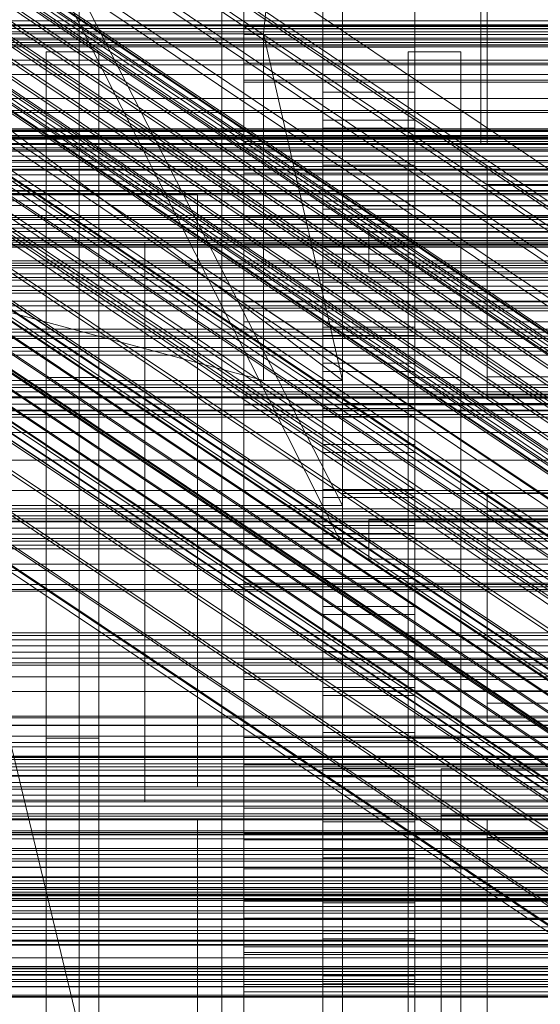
# Model space of a CAD drawing. Header units: millimetres. Extents: x -4395 to 65662, y -65530 to 6847.
# Tile 250 of 256: x -259 to -180, y -34566 to -34416. Entities that reach past the tile are written whole.
import ezdxf

# ---------------------------------------------------------------- set-up
doc = ezdxf.new("R2010")
doc.units = ezdxf.units.MM
for name, color, linetype, lineweight in [('COTAS_O', 1, 'Continuous', 0), ('frontal_briquetadora', 7, 'Continuous', 0), ('frontal_C01', 7, 'Continuous', 0), ('frontal_C02', 7, 'Continuous', 0), ('frontal_C03', 7, 'Continuous', 0), ('frontal_C04', 7, 'Continuous', 0), ('frontal_mezcladora', 7, 'Continuous', 0), ('frontal_secador', 7, 'Continuous', 0), ('frontal_tolva', 7, 'Continuous', 0)]:
    doc.layers.add(name, color=color, linetype=linetype, lineweight=lineweight)
doc.dimstyles.new('R19_100', dxfattribs={"dimtxt": 250, "dimasz": 150, "dimexe": 150, "dimexo": 80, "dimgap": 100, "dimtad": 1, "dimtih": 1, "dimtoh": 1, "dimdsep": 46, "dimcen": 0.09, "dimadec": 0, "dimazin": 0, "dimtfac": 1, "dimtdec": 4, "dimtofl": 0, "dimtmove": 0, "dimatfit": 3, "dimfxl": 1, "dimtolj": 1, "dimtzin": 0, "dimarcsym": 0})

# ---------------------------------------------------------------- blocks, each defined once
blk = doc.blocks.new('DIM_R33_46')
at = {"layer": 'COTAS_O'}
for p, q in [((-650, -33700), (50, -33700)), ((50, -33700), (5, -33850)), ((50, -34900), (50, -33700)), ((50, -33700), (95, -33850)), ((50, -34900), (5, -34750)), ((50, -34900), (95, -34750)), ((-650, -34900), (50, -34900))]:
    blk.add_line(p, q, dxfattribs=at)
blk.add_text('1200 O', height=250, rotation=90, dxfattribs=at).set_placement((-50, -34300))
blk = doc.blocks.new('DIM_R33_47')
at = {"layer": 'COTAS_O'}
for p, q in [((-650, -34200), (-500, -34155)), ((650, -34200), (500, -34155)), ((-650, -34900), (-650, -34200)), ((-650, -34200), (650, -34200)), ((-650, -34200), (-500, -34245)), ((650, -34200), (500, -34245)), ((650, -34900), (650, -34200))]:
    blk.add_line(p, q, dxfattribs=at)
blk.add_text('1300 O', height=250, dxfattribs=at).set_placement((0, -34100))

msp = doc.modelspace()

# ---------------------------------------------------------------- linework, layer by layer
at = {"layer": 'frontal_briquetadora'}
for p, q in [((-430, -33820), (-223.45, -34680)), ((-210, -34680), (-210, -33820)), ((-430, -34060), (-210, -34490)), ((-430, -34060), (-210, -34496)), ((-210, -34060), (-210, -34490)), ((-210, -34060), (-210, -34496)), ((-210, -34680), (-210, -34260)), ((-210, -34496), (-210, -34260)), ((-210, -34471), (-430, -34305)), ((-210, -34305), (-222, -34418.333)), ((-210, -34471), (-210, -34305)), ((-210, -34680), (-210, -34305)), ((-210, -34305), (-210, -34496)), ((-210, -34406.677), (-210, -34416.673)), ((-188, -34406.677), (-188, -34416.673)), ((-210, -34416.673), (-210, -34424.603)), ((-188, -34416.673), (-188, -34424.603)), ((-418, -34418.333), (-222, -34418.333)), ((-222, -34471), (-418, -34418.333)), ((-222, -34418.333), (-222, -34471)), ((-210, -34471), (-222, -34418.333)), ((-210, -34424.603), (-210, -34430.351)), ((-188, -34424.603), (-188, -34430.351)), ((-210, -34430.351), (-210, -34433.833)), ((-188, -34430.351), (-188, -34433.833)), ((-210, -34433.833), (-210, -34435)), ((-188, -34433.833), (-188, -34435)), ((-210, -34444.477), (-160, -34444.477)), ((-210, -34474.477), (-210, -34444.477)), ((-206, -34448.477), (-164, -34448.477)), ((-206, -34454.477), (-206, -34448.477)), ((-206, -34454.477), (-164, -34454.477)), ((-430, -34471), (-210, -34471)), ((-210, -34471), (-418, -34471)), ((-222, -34471), (-418, -34471)), ((-222, -34471), (-210, -34471)), ((-210, -34471), (-210, -34680)), ((-210, -34471), (-210, -34496)), ((-210, -34474.477), (-160, -34474.477)), ((-210, -34488.149), (-160, -34488.149)), ((-210, -34518.149), (-210, -34488.149)), ((-210, -34490), (-430, -34490)), ((-206, -34492.149), (-164, -34492.149)), ((-206, -34498.149), (-206, -34492.149)), ((-430, -34496), (-210, -34496)), ((-210, -34496), (-210, -34680)), ((-206, -34498.149), (-164, -34498.149)), ((-210, -34518.149), (-160, -34518.149)), ((-195, -34580), (-195, -34530)), ((195, -34530), (-195, -34530)), ((-195, -34530), (-195, -34537)), ((195, -34537), (-195, -34537)), ((-195, -34537), (-195, -34587))]:
    msp.add_line(p, q, dxfattribs=at)
at = {"layer": 'frontal_C01'}
for p, q in [((-250, -33252.594), (-250, -35948.128)), ((-250, -35952.922), (-250, -33257.389)), ((-332.629, -34341.595), (-148.32, -34465.464)), ((-331.181, -34341.33), (-146.872, -34465.2)), ((-334.938, -34343.281), (-150.629, -34467.151)), ((-330.692, -34342.506), (-146.383, -34466.375)), ((-356.348, -34345.756), (-142.549, -34489.444)), ((-355.53, -34345.158), (-141.731, -34488.847)), ((-355.022, -34346.379), (-141.224, -34490.068)), ((-355.017, -34345.064), (-141.218, -34488.753)), ((-354.844, -34345.481), (-141.045, -34489.169)), ((-337.95, -34346.275), (-153.641, -34470.144)), ((-331.197, -34345.041), (-146.887, -34468.911)), ((-357.415, -34346.817), (-143.617, -34490.505)), ((-355.541, -34347.698), (-141.742, -34491.387)), ((-358.659, -34348.268), (-144.861, -34491.956)), ((-356.363, -34349.348), (-142.565, -34493.037)), ((-332.659, -34348.764), (-148.35, -34472.633)), ((-146.196, -34493.7), (-359.995, -34350.012)), ((-341.461, -34350.372), (-157.152, -34474.241)), ((-361.332, -34351.928), (-147.533, -34495.617)), ((-357.434, -34351.216), (-143.635, -34494.905)), ((-358.68, -34353.176), (-144.881, -34496.864)), ((-334.981, -34353.42), (-150.672, -34477.289)), ((-362.578, -34353.887), (-148.779, -34497.576)), ((-360.017, -34355.092), (-146.218, -34498.781)), ((-160.922, -34479.161), (-345.231, -34355.292)), ((-363.648, -34355.756), (-149.85, -34499.444)), ((-361.352, -34356.836), (-147.554, -34500.524)), ((-364.471, -34357.405), (-150.672, -34501.094)), ((-362.596, -34358.287), (-148.798, -34501.976)), ((-365.168, -34359.623), (-151.369, -34503.311)), ((-364.989, -34358.724), (-151.191, -34502.413)), ((-363.664, -34359.348), (-149.865, -34503.036)), ((-338.003, -34358.692), (-153.694, -34482.562)), ((-364.995, -34360.039), (-151.196, -34503.728)), ((-364.482, -34359.946), (-150.683, -34503.634)), ((-349.002, -34360.701), (-164.693, -34484.571)), ((-341.52, -34364.222), (-157.211, -34488.091)), ((-352.519, -34366.23), (-168.21, -34490.1)), ((-345.291, -34369.631), (-160.982, -34493.5)), ((-355.541, -34371.503), (-171.232, -34495.372)), ((-349.061, -34374.551), (-164.752, -34498.421)), ((-357.863, -34376.159), (-173.554, -34500.028)), ((-352.572, -34378.648), (-168.263, -34502.517)), ((-359.326, -34379.882), (-175.016, -34503.751)), ((-355.584, -34381.642), (-171.275, -34505.511)), ((-359.83, -34382.417), (-175.521, -34506.286)), ((-359.341, -34383.593), (-175.032, -34507.462)), ((-357.893, -34383.328), (-173.584, -34507.197)), ((-130, -34471.612), (-228.298, -34405.548)), ((-228.298, -34405.548), (-228.298, -34680.553)), ((-228.298, -34686.312), (-228.298, -34411.307)), ((-228.298, -34411.307), (-130, -34477.371)), ((-550, -34442.24), (550, -34442.24)), ((550, -34446.24), (-550, -34446.24)), ((-550, -34518.24), (550, -34518.24)), ((-550, -34522.24), (550, -34522.24)), ((-425, -34561.339), (425, -34561.339))]:
    msp.add_line(p, q, dxfattribs=at)
at = {"layer": 'frontal_C02'}
for p, q in [((-250, -32921.727), (-250, -35767.183)), ((-250, -35771.953), (-250, -32926.497)), ((-228.298, -34165.201), (-228.298, -34455.696)), ((-228.298, -34461.426), (-228.298, -34170.932)), ((-332.629, -34391.842), (-148.32, -34515.097)), ((-331.181, -34391.684), (-146.872, -34514.939)), ((-334.938, -34393.43), (-150.629, -34516.684)), ((-330.692, -34392.967), (-146.383, -34516.222)), ((-355.53, -34395.528), (-141.731, -34538.504)), ((-355.017, -34395.472), (-141.218, -34538.448)), ((-331.197, -34395.603), (-146.887, -34518.858)), ((-357.415, -34397.122), (-143.617, -34540.097)), ((-356.348, -34396.091), (-142.549, -34539.066)), ((-355.022, -34396.861), (-141.224, -34539.836)), ((-354.844, -34395.927), (-141.045, -34538.902)), ((-337.95, -34396.339), (-153.641, -34519.593)), ((-358.659, -34398.55), (-144.861, -34541.526)), ((-355.541, -34398.211), (-141.742, -34541.186)), ((-356.363, -34399.884), (-142.565, -34542.86)), ((-332.659, -34399.413), (-148.35, -34522.667)), ((-146.196, -34543.255), (-359.995, -34400.28)), ((-341.461, -34400.371), (-157.152, -34523.626)), ((-361.332, -34402.192), (-147.533, -34545.168)), ((-357.434, -34401.768), (-143.635, -34544.743)), ((-362.578, -34404.157), (-148.779, -34547.132)), ((-358.68, -34403.733), (-144.881, -34546.708)), ((-334.981, -34404.136), (-150.672, -34527.39)), ((-363.648, -34406.04), (-149.85, -34549.016)), ((-360.017, -34405.645), (-146.218, -34548.62)), ((-160.922, -34528.507), (-345.231, -34405.252)), ((-361.352, -34407.374), (-147.554, -34550.35)), ((-364.989, -34409.064), (-151.191, -34552.039)), ((-364.471, -34407.714), (-150.672, -34550.689)), ((-362.596, -34408.803), (-148.798, -34551.779)), ((-365.168, -34409.998), (-151.369, -34552.973)), ((-364.995, -34410.452), (-151.196, -34553.428)), ((-364.482, -34410.397), (-150.683, -34553.372)), ((-363.664, -34409.834), (-149.865, -34552.809)), ((-349.002, -34410.649), (-164.693, -34533.904)), ((-338.003, -34409.451), (-153.694, -34532.706)), ((-341.52, -34414.996), (-157.211, -34538.251)), ((-352.519, -34416.194), (-168.21, -34539.449)), ((-311.15, -34416.368), (311.15, -34416.368)), ((-311.15, -34416.964), (311.15, -34416.964)), ((-311.15, -34417.501), (311.15, -34417.501)), ((-311.15, -34419.249), (311.15, -34419.249)), ((-345.291, -34420.393), (-160.982, -34543.648)), ((-311.15, -34420.287), (311.15, -34420.287)), ((-355.541, -34421.51), (-171.232, -34544.764)), ((-311.15, -34423.068), (311.15, -34423.068)), ((-349.061, -34425.274), (-164.752, -34548.529)), ((-311.15, -34424.535), (311.15, -34424.535)), ((-357.863, -34426.233), (-173.554, -34549.488)), ((-311.15, -34428.159), (311.15, -34428.159)), ((-359.326, -34430.042), (-175.016, -34553.297)), ((-352.572, -34429.307), (-168.263, -34552.561)), ((-311.15, -34429.956), (311.15, -34429.956)), ((-440, -34432.754), (440, -34432.754)), ((-440, -34432.965), (440, -34432.965)), ((-359.83, -34432.678), (-175.521, -34555.933)), ((-355.584, -34432.216), (-171.275, -34555.471)), ((-440, -34433.156), (440, -34433.156)), ((-440, -34433.775), (440, -34433.775)), ((-440, -34434.143), (440, -34434.143)), ((-359.341, -34433.961), (-175.032, -34557.216)), ((-357.893, -34433.803), (-173.584, -34557.058)), ((311.15, -34434.176), (-311.15, -34434.176)), ((-440, -34435.128), (440, -34435.128)), ((-440, -34435.648), (440, -34435.648)), ((-440, -34436.932), (440, -34436.932)), ((-440, -34437.569), (440, -34437.569)), ((-311.15, -34436.18), (311.15, -34436.18)), ((440, -34439.064), (-440, -34439.064)), ((-440, -34439.774), (440, -34439.774)), ((-440, -34441.379), (440, -34441.379)), ((-311.15, -34440.709), (311.15, -34440.709)), ((-440, -34442.114), (440, -34442.114)), ((-311.15, -34442.784), (311.15, -34442.784)), ((-440, -34443.719), (440, -34443.719)), ((-440, -34444.429), (440, -34444.429)), ((-440, -34445.925), (440, -34445.925)), ((-440, -34446.561), (440, -34446.561)), ((-440, -34447.845), (440, -34447.845)), ((-311.15, -34447.313), (311.15, -34447.313)), ((-440, -34448.365), (440, -34448.365)), ((-440, -34449.351), (440, -34449.351)), ((-311.15, -34449.317), (311.15, -34449.317)), ((-440, -34449.718), (440, -34449.718)), ((-440, -34450.338), (440, -34450.338)), ((-440, -34450.528), (440, -34450.528)), ((-440, -34450.739), (440, -34450.739)), ((-311.15, -34453.538), (311.15, -34453.538)), ((-311.15, -34455.334), (311.15, -34455.334)), ((-130, -34521.432), (-228.298, -34455.696)), ((-228.298, -34455.696), (-228.298, -34746.19)), ((-228.298, -34455.696), (-228.298, -34461.426)), ((-311.15, -34458.959), (311.15, -34458.959)), ((-311.15, -34460.426), (311.15, -34460.426)), ((-228.298, -34751.921), (-228.298, -34461.426)), ((-228.298, -34461.426), (-130, -34527.162)), ((-311.15, -34463.207), (311.15, -34463.207)), ((-311.15, -34464.244), (311.15, -34464.244)), ((-311.15, -34465.992), (311.15, -34465.992)), ((-311.15, -34466.529), (311.15, -34466.529)), ((-311.15, -34467.125), (311.15, -34467.125))]:
    msp.add_line(p, q, dxfattribs=at)
at = {"layer": 'frontal_C03'}
for p, q in [((-1230, -34417.112), (1270, -34417.112)), ((1270, -34418.054), (-1230, -34418.054)), ((1270, -34418.986), (-1230, -34418.986)), ((1270, -34419.652), (-1230, -34419.652)), ((1270, -34420.038), (-1230, -34420.038)), ((1270, -34433.968), (-1230, -34433.968)), ((1270, -34434.354), (-1230, -34434.354)), ((1270, -34435.021), (-1230, -34435.021)), ((-1230, -34435.953), (1270, -34435.953)), ((1270, -34436.895), (-1230, -34436.895)), ((1270, -34437.827), (-1230, -34437.827)), ((1270, -34438.493), (-1230, -34438.493)), ((1270, -34438.879), (-1230, -34438.879)), ((1270, -34452.809), (-1230, -34452.809)), ((1270, -34453.195), (-1230, -34453.195)), ((1270, -34453.862), (-1230, -34453.862)), ((-1230, -34454.794), (1270, -34454.794)), ((1270, -34455.736), (-1230, -34455.736)), ((1270, -34456.668), (-1230, -34456.668)), ((1270, -34457.334), (-1230, -34457.334)), ((1270, -34457.72), (-1230, -34457.72)), ((-1500, -34459.645), (1540, -34459.645)), ((1540, -34463.645), (-1500, -34463.645)), ((1270, -34471.65), (-1230, -34471.65)), ((1270, -34472.036), (-1230, -34472.036)), ((1270, -34472.703), (-1230, -34472.703)), ((-1230, -34473.635), (1270, -34473.635)), ((1270, -34474.577), (-1230, -34474.577)), ((1270, -34475.509), (-1230, -34475.509)), ((1270, -34476.175), (-1230, -34476.175)), ((1270, -34476.561), (-1230, -34476.561)), ((1270, -34490.491), (-1230, -34490.491)), ((1270, -34490.877), (-1230, -34490.877)), ((1270, -34491.544), (-1230, -34491.544)), ((-1230, -34492.476), (1270, -34492.476)), ((1270, -34493.418), (-1230, -34493.418)), ((1270, -34494.35), (-1230, -34494.35)), ((1270, -34495.016), (-1230, -34495.016)), ((1270, -34495.402), (-1230, -34495.402)), ((1270, -34509.332), (-1230, -34509.332)), ((1270, -34509.718), (-1230, -34509.718)), ((1270, -34510.385), (-1230, -34510.385)), ((-1230, -34511.317), (1270, -34511.317)), ((1270, -34512.259), (-1230, -34512.259)), ((1270, -34513.191), (-1230, -34513.191)), ((1270, -34513.857), (-1230, -34513.857)), ((1270, -34514.243), (-1230, -34514.243)), ((1270, -34523.332), (-1230, -34523.332)), ((1270, -34523.417), (-1230, -34523.417)), ((1270, -34528.032), (-1230, -34528.032)), ((1270, -34528.173), (-1230, -34528.173)), ((1270, -34528.274), (-1230, -34528.274)), ((1270, -34528.559), (-1230, -34528.559)), ((1270, -34529.226), (-1230, -34529.226)), ((-1230, -34530.158), (1270, -34530.158)), ((1270, -34531.1), (-1230, -34531.1)), ((1270, -34532.032), (-1230, -34532.032)), ((1270, -34532.698), (-1230, -34532.698)), ((1270, -34533.084), (-1230, -34533.084)), ((-1500, -34535.645), (1540, -34535.645)), ((1270, -34536.8), (-1230, -34536.8)), ((1270, -34537.163), (-1230, -34537.163)), ((-1500, -34539.645), (1540, -34539.645)), ((1516, -34544.938), (-1476, -34544.938)), ((1516, -34544.965), (-1476, -34544.965)), ((1516, -34546.407), (-1476, -34546.407)), ((1516, -34546.483), (-1476, -34546.483)), ((1270, -34547.014), (-1230, -34547.014)), ((1270, -34547.4), (-1230, -34547.4)), ((1270, -34548.066), (-1230, -34548.066)), ((1516, -34549.147), (-1476, -34549.147)), ((1516, -34549.26), (-1476, -34549.26)), ((1270, -34548.303), (-1230, -34548.303)), ((-1230, -34548.73), (1270, -34548.73)), ((-1230, -34548.999), (1270, -34548.999)), ((1270, -34549.941), (-1230, -34549.941)), ((1270, -34550.873), (-1230, -34550.873)), ((1516, -34552.742), (-1476, -34552.742)), ((1270, -34551.539), (-1230, -34551.539)), ((1270, -34551.925), (-1230, -34551.925)), ((-1476, -34552.875), (1516, -34552.875)), ((1516, -34556.643), (-1476, -34556.643)), ((1516, -34556.777), (-1476, -34556.777)), ((1516, -34560.258), (-1476, -34560.258)), ((1516, -34560.371), (-1476, -34560.371)), ((1270, -34560.788), (-1230, -34560.788)), ((1270, -34561.216), (-1230, -34561.216)), ((1516, -34563.036), (-1476, -34563.036)), ((1516, -34563.112), (-1476, -34563.112)), ((1516, -34564.554), (-1476, -34564.554)), ((1516, -34564.58), (-1476, -34564.58))]:
    msp.add_line(p, q, dxfattribs=at)
at = {"layer": 'frontal_C04'}
for p, q in [((-213, -34395.735), (-213, -34431.443)), ((-199, -34431.443), (-199, -34395.735)), ((-213, -34438.284), (-213, -34402.575)), ((-199, -34402.575), (-199, -34438.284)), ((-213, -34408.048), (-213, -34443.756)), ((-199, -34443.756), (-199, -34408.048)), ((-225, -34411.606), (-225, -34417.244)), ((-225, -35487.488), (-225, -34411.606)), ((-225, -34417.573), (-225, -34411.606)), ((-225, -34417.244), (-225, -34413.861)), ((-225, -34418.43), (-225, -34414.162)), ((-213, -34450.596), (-213, -34414.888)), ((-199, -34414.888), (-199, -34450.596)), ((-225, -34417.244), (225, -34417.244)), ((-225, -34417.244), (-225, -35493.126)), ((-225, -34417.244), (-225, -34422.769)), ((-225, -34422.769), (-225, -34417.573)), ((-225, -34417.573), (225, -34417.573)), ((-225, -34425.672), (-225, -34417.573)), ((-225, -34425.361), (-225, -34418.43)), ((225, -34418.43), (-225, -34418.43)), ((-199, -34420.36), (-213, -34420.36)), ((-213, -34420.36), (-213, -34456.069)), ((-213, -34427.201), (-213, -34420.36)), ((-199, -34456.069), (-199, -34420.36)), ((-199, -34420.36), (-199, -34427.201)), ((225, -34422.769), (-225, -34422.769)), ((-225, -34422.769), (-225, -34430.268)), ((-225, -34434.688), (-225, -34425.361)), ((225, -34425.361), (-225, -34425.361)), ((-225, -34430.268), (-225, -34425.672)), ((-225, -34425.672), (225, -34425.672)), ((-225, -34435.655), (-225, -34425.672)), ((-213, -34427.201), (-199, -34427.201)), ((-213, -34462.909), (-213, -34427.201)), ((-199, -34427.201), (-199, -34462.909)), ((225, -34430.268), (-225, -34430.268)), ((-225, -34430.268), (-225, -34439.512)), ((-213, -34431.443), (-199, -34431.443)), ((-213, -34431.443), (-213, -34438.284)), ((-199, -34431.443), (-199, -34438.284)), ((-199, -34432.673), (-213, -34432.673)), ((-213, -34432.673), (-213, -34468.381)), ((-213, -34439.513), (-213, -34432.673)), ((-199, -34468.381), (-199, -34432.673)), ((-199, -34432.673), (-199, -34439.513)), ((-225, -34446.053), (-225, -34434.688)), ((225, -34434.688), (-225, -34434.688)), ((-225, -34439.512), (-225, -34435.655)), ((-225, -34435.655), (225, -34435.655)), ((-225, -34447.221), (-225, -34435.655)), ((-199, -34438.284), (-213, -34438.284)), ((188, -34438.484), (-188, -34438.484)), ((-188, -34438.484), (-188, -34470.434)), ((-188, -34441.22), (-188, -34438.484)), ((225, -34439.512), (-225, -34439.512)), ((-225, -34439.512), (-225, -34450.221)), ((-213, -34439.513), (-199, -34439.513)), ((-213, -34475.222), (-213, -34439.513)), ((-199, -34439.513), (-199, -34475.222)), ((-225, -34440.737), (-250, -34440.737)), ((-250, -34440.737), (-250, -34605.183)), ((-250, -35516.618), (-250, -34440.737)), ((-225, -34605.183), (-225, -34440.737)), ((-225, -34440.737), (-225, -35516.618)), ((-188, -34441.22), (188, -34441.22)), ((-188, -34473.17), (-188, -34441.22)), ((-268, -34442.721), (-232, -34442.721)), ((-232, -34532.721), (-232, -34442.721)), ((-213, -34443.756), (-199, -34443.756)), ((-213, -34443.756), (-213, -34450.596)), ((-199, -34444.986), (-213, -34444.986)), ((-213, -34444.986), (-213, -34480.694)), ((-213, -34451.826), (-213, -34444.986)), ((-199, -34443.756), (-199, -34450.596)), ((-199, -34480.694), (-199, -34444.986)), ((-199, -34444.986), (-199, -34451.826)), ((-225, -34459.02), (-225, -34446.053)), ((225, -34446.053), (-225, -34446.053)), ((-225, -34450.221), (-225, -34447.221)), ((-225, -34447.221), (225, -34447.221)), ((-225, -34460.018), (-225, -34447.221)), ((225, -34450.221), (-225, -34450.221)), ((-225, -34450.221), (-225, -34462.07)), ((-199, -34450.596), (-213, -34450.596)), ((-213, -34451.826), (-199, -34451.826)), ((-213, -34487.535), (-213, -34451.826)), ((-199, -34451.826), (-199, -34487.535)), ((-213, -34456.069), (-199, -34456.069)), ((-213, -34456.069), (-213, -34462.909)), ((-199, -34456.069), (-199, -34462.909)), ((-199, -34457.299), (-213, -34457.299)), ((-213, -34457.299), (-213, -34493.007)), ((-213, -34464.139), (-213, -34457.299)), ((-199, -34493.007), (-199, -34457.299)), ((-199, -34457.299), (-199, -34464.139)), ((-225, -34473.089), (-225, -34459.02)), ((225, -34459.02), (-225, -34459.02)), ((-225, -34462.07), (-225, -34460.018)), ((-225, -34460.018), (225, -34460.018)), ((-225, -34473.656), (-225, -34460.018)), ((225, -34462.07), (-225, -34462.07)), ((-225, -34462.07), (-225, -34474.698)), ((-199, -34462.909), (-213, -34462.909)), ((-213, -34464.139), (-199, -34464.139)), ((-213, -34499.847), (-213, -34464.139)), ((-199, -34464.139), (-199, -34499.847)), ((-213, -34468.381), (-199, -34468.381)), ((-213, -34468.381), (-213, -34475.222)), ((-199, -34468.381), (-199, -34475.222)), ((-199, -34469.611), (-213, -34469.611)), ((-213, -34469.611), (-213, -34505.32)), ((-213, -34476.452), (-213, -34469.611)), ((-199, -34505.32), (-199, -34469.611)), ((-199, -34469.611), (-199, -34476.452)), ((-188, -34470.434), (188, -34470.434)), ((-188, -34470.434), (-188, -34473.17)), ((314, -34472.721), (-284, -34472.721)), ((314, -34473.455), (-284, -34473.455)), ((-225, -34487.721), (-225, -34473.089)), ((225, -34473.089), (-225, -34473.089)), ((188, -34473.17), (-188, -34473.17)), ((-225, -34474.698), (-225, -34473.656)), ((-225, -34473.656), (225, -34473.656)), ((-225, -34487.721), (-225, -34473.656)), ((225, -34474.698), (-225, -34474.698)), ((-225, -34474.698), (-225, -34487.721)), ((314, -34475.586), (-284, -34475.586)), ((-199, -34475.222), (-213, -34475.222)), ((-213, -34476.452), (-199, -34476.452)), ((-213, -34512.16), (-213, -34476.452)), ((-199, -34476.452), (-199, -34512.16)), ((314, -34478.904), (-284, -34478.904)), ((-213, -34480.694), (-199, -34480.694)), ((-213, -34480.694), (-213, -34487.535)), ((-199, -34480.694), (-199, -34487.535)), ((-199, -34481.924), (-213, -34481.924)), ((-213, -34481.924), (-213, -34517.632)), ((-213, -34488.764), (-213, -34481.924)), ((-199, -34517.632), (-199, -34481.924)), ((-199, -34481.924), (-199, -34488.764)), ((314, -34483.086), (-284, -34483.086)), ((-284, -34487.721), (314, -34487.721)), ((-225, -34487.721), (-225, -34502.353)), ((-225, -34487.721), (225, -34487.721)), ((-225, -34501.787), (-225, -34487.721)), ((-225, -34487.721), (-225, -34500.745)), ((-199, -34487.535), (-213, -34487.535)), ((188, -34488.077), (-188, -34488.077)), ((-188, -34488.077), (-188, -34520.026)), ((-188, -34490.813), (-188, -34488.077)), ((-213, -34488.764), (-199, -34488.764)), ((-213, -34524.473), (-213, -34488.764)), ((-199, -34488.764), (-199, -34524.473)), ((-188, -34490.813), (188, -34490.813)), ((-188, -34522.763), (-188, -34490.813)), ((314, -34492.356), (-284, -34492.356)), ((-213, -34493.007), (-199, -34493.007)), ((-213, -34493.007), (-213, -34499.847)), ((-199, -34494.237), (-213, -34494.237)), ((-213, -34494.237), (-213, -34529.945)), ((-213, -34501.077), (-213, -34494.237)), ((-199, -34493.007), (-199, -34499.847)), ((-199, -34529.945), (-199, -34494.237)), ((-199, -34494.237), (-199, -34501.077)), ((314, -34496.538), (-284, -34496.538)), ((314, -34499.856), (-284, -34499.856)), ((-199, -34499.847), (-213, -34499.847)), ((-225, -34500.745), (-225, -34501.787)), ((225, -34500.745), (-225, -34500.745)), ((-225, -34500.745), (-225, -34513.373)), ((-225, -34501.787), (225, -34501.787)), ((-225, -34515.425), (-225, -34501.787)), ((-213, -34501.077), (-199, -34501.077)), ((-213, -34536.785), (-213, -34501.077)), ((-199, -34501.077), (-199, -34536.785)), ((314, -34501.987), (-284, -34501.987)), ((314, -34502.721), (-284, -34502.721)), ((-225, -34502.353), (-225, -34516.422)), ((225, -34502.353), (-225, -34502.353)), ((-213, -34505.32), (-199, -34505.32)), ((-213, -34505.32), (-213, -34512.16)), ((-199, -34505.32), (-199, -34512.16)), ((-199, -34506.549), (-213, -34506.549)), ((-213, -34506.549), (-213, -34542.258)), ((-213, -34513.39), (-213, -34506.549)), ((-199, -34542.258), (-199, -34506.549)), ((-199, -34506.549), (-199, -34513.39)), ((-199, -34512.16), (-213, -34512.16)), ((-225, -34513.373), (-225, -34515.425)), ((225, -34513.373), (-225, -34513.373)), ((-225, -34513.373), (-225, -34525.221)), ((-213, -34513.39), (-199, -34513.39)), ((-213, -34549.098), (-213, -34513.39)), ((-199, -34513.39), (-199, -34549.098)), ((-225, -34515.425), (225, -34515.425)), ((-225, -34528.221), (-225, -34515.425)), ((-225, -34516.422), (-225, -34529.389)), ((225, -34516.422), (-225, -34516.422)), ((-213, -34517.632), (-199, -34517.632)), ((-213, -34517.632), (-213, -34524.473)), ((-199, -34517.632), (-199, -34524.473)), ((-199, -34518.862), (-213, -34518.862)), ((-213, -34518.862), (-213, -34554.57)), ((-213, -34525.703), (-213, -34518.862)), ((-199, -34554.57), (-199, -34518.862)), ((-199, -34518.862), (-199, -34525.703)), ((-188, -34520.026), (188, -34520.026)), ((-188, -34520.026), (-188, -34522.763)), ((188, -34522.763), (-188, -34522.763)), ((-225, -34525.221), (-225, -34528.221)), ((225, -34525.221), (-225, -34525.221)), ((-225, -34525.221), (-225, -34535.93)), ((-199, -34524.473), (-213, -34524.473)), ((-213, -34525.703), (-199, -34525.703)), ((-213, -34561.411), (-213, -34525.703)), ((-199, -34525.703), (-199, -34561.411)), ((-225, -34528.221), (225, -34528.221)), ((-225, -34539.787), (-225, -34528.221)), ((-225, -34529.389), (-225, -34540.754)), ((225, -34529.389), (-225, -34529.389)), ((-213, -34529.945), (-199, -34529.945)), ((-213, -34529.945), (-213, -34536.785)), ((-199, -34529.945), (-199, -34536.785)), ((-199, -34531.175), (-213, -34531.175)), ((-213, -34531.175), (-213, -34566.883)), ((-213, -34538.015), (-213, -34531.175)), ((-199, -34566.883), (-199, -34531.175)), ((-199, -34531.175), (-199, -34538.015)), ((-268, -34532.721), (-232, -34532.721)), ((-225, -34535.93), (-225, -34539.787)), ((225, -34535.93), (-225, -34535.93)), ((-225, -34535.93), (-225, -34545.174)), ((-268, -34537.721), (-232, -34537.721)), ((-232, -34597.721), (-232, -34537.721)), ((-199, -34536.785), (-213, -34536.785)), ((188, -34537.67), (-188, -34537.67)), ((-188, -34537.67), (-188, -34569.619)), ((-188, -34540.406), (-188, -34537.67)), ((-213, -34538.015), (-199, -34538.015)), ((-213, -34573.724), (-213, -34538.015)), ((-199, -34538.015), (-199, -34573.724)), ((-225, -34539.787), (225, -34539.787)), ((-225, -34549.771), (-225, -34539.787)), ((-225, -34540.754), (-225, -34550.081)), ((225, -34540.754), (-225, -34540.754)), ((-188, -34540.406), (188, -34540.406)), ((-188, -34572.356), (-188, -34540.406)), ((-213, -34542.258), (-199, -34542.258)), ((-213, -34542.258), (-213, -34549.098)), ((-199, -34542.258), (-199, -34549.098)), ((-199, -34543.488), (-213, -34543.488)), ((-213, -34543.488), (-213, -34579.196)), ((-213, -34550.328), (-213, -34543.488)), ((-199, -34579.196), (-199, -34543.488)), ((-199, -34543.488), (-199, -34550.328)), ((-225, -34545.174), (-225, -34549.771)), ((225, -34545.174), (-225, -34545.174)), ((-225, -34545.174), (-225, -34552.673)), ((-225, -34549.771), (225, -34549.771)), ((-225, -34557.869), (-225, -34549.771)), ((-199, -34549.098), (-213, -34549.098)), ((-225, -34550.081), (-225, -34557.012)), ((225, -34550.081), (-225, -34550.081)), ((-213, -34550.328), (-199, -34550.328)), ((-213, -34586.036), (-213, -34550.328)), ((-199, -34550.328), (-199, -34586.036)), ((-225, -34552.673), (-225, -34557.869)), ((225, -34552.673), (-225, -34552.673)), ((-225, -34552.673), (-225, -34558.198)), ((-213, -34554.57), (-199, -34554.57)), ((-213, -34554.57), (-213, -34561.411)), ((-199, -34554.57), (-199, -34561.411)), ((-225, -34557.012), (-225, -34561.28)), ((225, -34557.012), (-225, -34557.012)), ((-199, -34555.8), (-213, -34555.8)), ((-213, -34555.8), (-213, -34591.509)), ((-213, -34562.641), (-213, -34555.8)), ((-199, -34591.509), (-199, -34555.8)), ((-199, -34555.8), (-199, -34562.641)), ((-225, -34557.869), (225, -34557.869)), ((-225, -34563.836), (-225, -34557.869)), ((225, -34558.198), (-225, -34558.198)), ((-225, -34558.198), (-225, -34563.836)), ((-225, -35634.08), (-225, -34558.198)), ((-225, -34561.28), (-225, -34562.721)), ((225, -34561.28), (-225, -34561.28)), ((-199, -34561.411), (-213, -34561.411)), ((225, -34562.721), (-225, -34562.721)), ((-213, -34562.641), (-199, -34562.641)), ((-213, -34598.349), (-213, -34562.641)), ((-199, -34562.641), (-199, -34598.349)), ((-225, -34563.836), (225, -34563.836)), ((-225, -34563.836), (-225, -35639.718))]:
    msp.add_line(p, q, dxfattribs=at)
at = {"layer": 'frontal_mezcladora'}
for p, q in [((-189, -34435), (-189, -34375)), ((-255, -34433.911), (-255, -34421.05)), ((-255, -34421.05), (-247, -34421.05)), ((-247, -34433.911), (-247, -34421.05)), ((-200, -34433.911), (-200, -34421.05)), ((-200, -34421.05), (-192, -34421.05)), ((-192, -34433.911), (-192, -34421.05)), ((-255, -34470.534), (-255, -34433.911)), ((-255, -34433.911), (-247, -34433.911)), ((-247, -34470.534), (-247, -34433.911)), ((-200, -34470.534), (-200, -34433.911)), ((-200, -34433.911), (-192, -34433.911)), ((-192, -34470.534), (-192, -34433.911)), ((-420, -34435), (240, -34435)), ((-189, -34435), (9, -34435)), ((-420, -34442.586), (240, -34442.586)), ((-280, -34450), (280, -34450)), ((-240, -34450), (-160, -34450)), ((-240, -34535), (-240, -34450)), ((-420, -34464.602), (240, -34464.602)), ((-255, -34525.346), (-255, -34470.534)), ((-255, -34470.534), (-247, -34470.534)), ((-247, -34525.346), (-247, -34470.534)), ((-200, -34525.346), (-200, -34470.534)), ((-200, -34470.534), (-192, -34470.534)), ((-192, -34525.346), (-192, -34470.534)), ((-420, -34498.893), (240, -34498.893)), ((-255, -34590), (-255, -34525.346)), ((-255, -34525.346), (-247, -34525.346)), ((-247, -34590), (-247, -34525.346)), ((-200, -34590), (-200, -34525.346)), ((-200, -34525.346), (-192, -34525.346)), ((-192, -34590), (-192, -34525.346)), ((-315, -34535), (315, -34535)), ((-240, -34535), (-160, -34535)), ((-420, -34542.102), (240, -34542.102))]:
    msp.add_line(p, q, dxfattribs=at)
at = {"layer": 'frontal_secador'}
for p, q in [((1250, -34422.349), (-1250, -34422.349)), ((1250, -34430.291), (-1250, -34430.291)), ((1250, -34433), (-1250, -34433)), ((-1250, -34516), (1250, -34516)), ((-1250, -34522), (1250, -34522)), ((-1250, -34525), (1250, -34525)), ((1250, -34526), (-1250, -34526)), ((-1250, -34526.659), (1250, -34526.659)), ((1250, -34529.659), (-1250, -34529.659)), ((-1250, -34531), (1250, -34531)), ((1250, -34534), (-1250, -34534)), ((-1250, -34534.728), (1250, -34534.728)), ((-1250, -34537.588), (1250, -34537.588)), ((1250, -34537.611), (-1250, -34537.611)), ((1250, -34537.728), (-1250, -34537.728)), ((-1250, -34539.387), (1250, -34539.387)), ((1250, -34539.918), (-1250, -34539.918)), ((-1250, -34540), (1250, -34540)), ((1250, -34540.588), (-1250, -34540.588)), ((1250, -34542.387), (-1250, -34542.387)), ((1250, -34543), (-1250, -34543)), ((-1250, -34543.65), (1250, -34543.65)), ((1250, -34544), (-1250, -34544)), ((1250, -34547.382), (-1250, -34547.382)), ((-1250, -34548), (1250, -34548)), ((1250, -34549.689), (-1250, -34549.689)), ((-1250, -34550), (1250, -34550)), ((1250, -34554), (-1250, -34554)), ((1250, -34554.545), (-1250, -34554.545)), ((-1250, -34555), (1250, -34555)), ((1250, -34556), (-1250, -34556)), ((1250, -34556.144), (-1250, -34556.144)), ((1250, -34556.709), (-1250, -34556.709)), ((1250, -34558.686), (-1250, -34558.686)), ((1250, -34560), (-1250, -34560)), ((1320, -34562), (-1320, -34562)), ((1320, -34562.273), (-1320, -34562.273)), ((1320, -34563.072), (-1320, -34563.072)), ((1250, -34562), (-1250, -34562)), ((1320, -34564.343), (-1320, -34564.343)), ((1250, -34564.651), (-1250, -34564.651))]:
    msp.add_line(p, q, dxfattribs=at)
at = {"layer": 'frontal_tolva'}
for p, q in [((-660, -34420), (660, -34420)), ((-660, -34430), (660, -34430)), ((-1821.5, -34492), (1821.5, -34492)), ((-1821.5, -34503), (1821.5, -34503))]:
    msp.add_line(p, q, dxfattribs=at)

# ---------------------------------------------------------------- dimensions: what is measured, and where the dimension line sits
at = {"layer": 'COTAS_O'}
for p2, distance, picture, middle in [((-650, -33700), -700, 'DIM_R33_46', (50, -34300)), ((650, -34900), 700, 'DIM_R33_47', (0, -34200))]:
    dim = msp.add_aligned_dim(p1=(-650, -34900), p2=p2, distance=distance, text='<> O', dimstyle='R19_100', dxfattribs=at)
    dim.commit()
    dim.dimension.update_dxf_attribs({"geometry": picture, "text_midpoint": middle})

doc.saveas('drawing.dxf')
